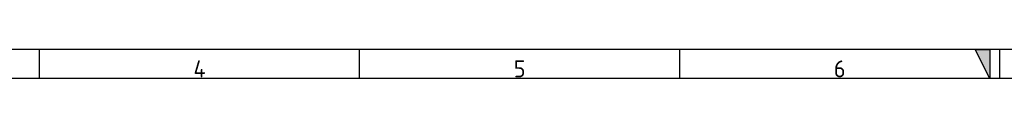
# Paper-space layout 'Layout1' of a CAD drawing. Extents: x 87 to 5769, y 148 to 4026.
# Tile 5 of 10: x 1501 to 2935, y 3984 to 4026. Entities that reach past the tile are written whole.
import ezdxf

# ---------------------------------------------------------------- set-up
doc = ezdxf.new("R2010")
doc.units = 0
doc.header["$LTSCALE"] = 14
doc.layers.get('0').update_dxf_attribs({"linetype": 'CONTINUOUS'})
doc.layers.add('DEFAULT', color=7, linetype='CONTINUOUS')

psp = doc.layouts.get("Layout1")

# ---------------------------------------------------------------- hatches: boundary and pattern name
at = {"linetype": 'CONTINUOUS'}
psp.add_hatch(color=7, dxfattribs=at).paths.add_polyline_path([(2914.15, 4026.24), (2892.95, 4026.24), (2914.15, 3983.84)])

# ---------------------------------------------------------------- linework, layer by layer
at = {"color": 7, "linetype": 'CONTINUOUS'}
for p, q in [((5769.29, 4026.24), (87.28, 4026.24)), ((1528.99, 4026.24), (1528.99, 3983.84)), ((1995.42, 4026.24), (1995.42, 3983.84)), ((2461.85, 4026.24), (2461.85, 3983.84)), ((2928.29, 4026.24), (2928.29, 3983.84))]:
    psp.add_line(p, q, dxfattribs=at)
psp.add_lwpolyline([(2914.15, 4026.24), (2914.15, 3983.84), (2892.95, 4026.24), (2914.15, 4026.24)], dxfattribs=at)
at = {"layer": 'DEFAULT', "color": 7, "linetype": 'CONTINUOUS'}
psp.add_line((5769.29, 3983.84), (87.28, 3983.84), dxfattribs=at)

# ---------------------------------------------------------------- texts
at = {"char_height": 24.7351, "width": 27.8271, "attachment_point": 8}
for s, insert in [('{\\fSolid Edge ANSI|b0||i0||c0|p34;\\C7;\\H24.73510215;\\W1.;4}', (1762.62, 3985.58)), ('{\\fSolid Edge ANSI|b0||i0||c0|p34;\\C7;\\H24.73510215;\\W1.;5}', (2229.06, 3985.58)), ('{\\fSolid Edge ANSI|b0||i0||c0|p34;\\C7;\\H24.73510215;\\W1.;6}', (2695.49, 3985.58))]:
    psp.add_mtext(s, dxfattribs=dict(at, insert=insert))

doc.saveas('drawing.dxf')
